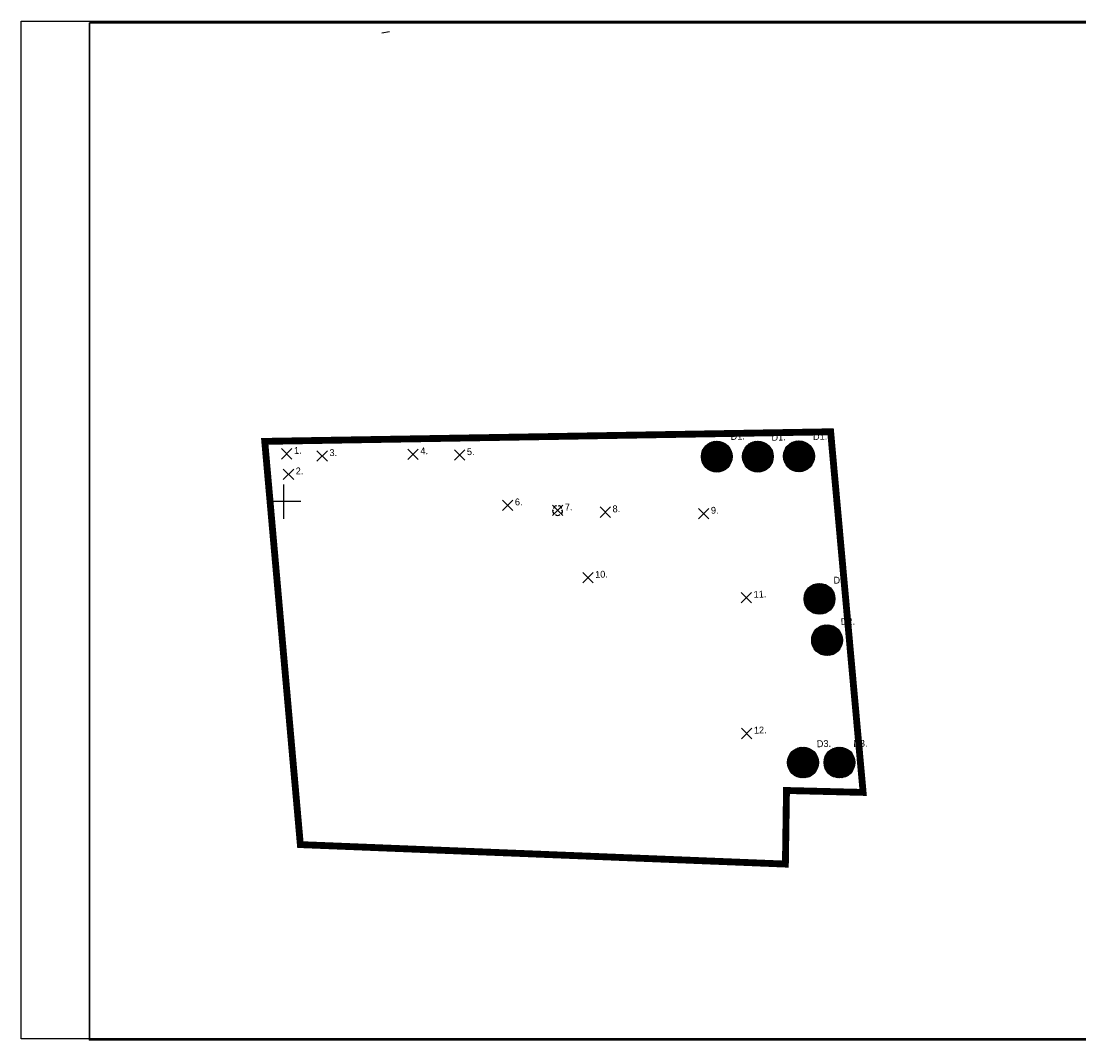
# Model space of a CAD drawing. Extents: x 40810 to 6568062, y -66833 to 5647073.
# Tile 1 of 35: x 6567712 to 6567866, y 5646768 to 5646917. Entities that reach past the tile are written whole.
import ezdxf

# ---------------------------------------------------------------- set-up
doc = ezdxf.new("R2010")
doc.units = 0
doc.header["$MEASUREMENT"] = 0
doc.linetypes.add('KTJZ01_05', pattern=[2, 1.5, -0.5])
doc.linetypes.add('PZAG_03_05', pattern=[9, 4.5, 4.5])
doc.layers.get('0').update_dxf_attribs({"linetype": 'CONTINUOUS'})
doc.layers.add('a3', color=3, linetype='CONTINUOUS', lineweight=30, plot=False)
doc.layers.add('A_wymiarowanie', color=176, linetype='CONTINUOUS', lineweight=9)
doc.layers.add('wymiarowanie', color=176, linetype='CONTINUOUS', lineweight=9)
for name, color, linetype in [('BDOT1', 7, 'CONTINUOUS'), ('P-hatch-taras-zielony', 65, 'CONTINUOUS'), ('PZAG', 7, 'CONTINUOUS'), ('REDAKCJA1', 7, 'CONTINUOUS'), ('Z-zielen', 62, 'CONTINUOUS'), ('Z-zielen-drzewa', 62, 'CONTINUOUS')]:
    doc.layers.add(name, color=color, linetype=linetype)
doc.layers.add('P-hatch-zielen', color=7, linetype='CONTINUOUS', true_color=0x849724)
doc.styles.get("Standard").update_dxf_attribs({"font": 'GOTHIC.TTF'})
picture_1 = doc.add_image_def('image2.jpg', size_in_pixel=(1755, 2482))

# ---------------------------------------------------------------- blocks, each defined once
blk = doc.blocks.new('K100')
at = {"layer": 'REDAKCJA1', "color": 7, "linetype": 'Continuous'}
for p, q in [((8.585629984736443e-09, -50.00186269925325), (8.585629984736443e-09, 50.00186273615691)), ((50.00186272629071, 1.845182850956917e-08), (-50.00186270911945, 1.845182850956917e-08))]:
    blk.add_line(p, q, dxfattribs=at)
blk = doc.blocks.new('OBOP02_1')
at = {"layer": 'BDOT1', "color": 7, "linetype": 'Continuous'}
blk.add_circle((4.536559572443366e-09, -2.65572452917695e-09), 0.01, dxfattribs=at)
for centre, radius, start, end in [((-0.7608452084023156, -0.2472135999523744), 0.6999999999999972, 138, 258.0000000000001), ((-0.4702281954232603, 0.6472135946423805), 0.6999999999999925, 66, 186), ((0.4702282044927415, 0.6472135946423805), 0.6999999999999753, 354.0000000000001, 114), ((0.7608452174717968, -0.2472135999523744), 0.6999999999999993, 282, 42.00000000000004), ((4.536559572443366e-09, -0.8000000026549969), 0.6999999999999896, 210, 330.0000000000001)]:
    blk.add_arc(centre, radius, start, end, dxfattribs=at)
blk = doc.blocks.new('A$C6C6A0645')
at = {"layer": 'P-hatch-taras-zielony', "lineweight": 5}
h = blk.add_hatch(dxfattribs=at)
h.set_pattern_fill('AR-SAND', color=129, scale=0.005211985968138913, angle=-78.11946695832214, style=0)
h.set_pattern_definition([(319.3805330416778, (-238.6443200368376, 102.3054320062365), (0.2479005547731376, 0.06067476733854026), [0, -0.2012243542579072, 0, -0.2250535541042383, 0, -0.2151247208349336]), (289.3805330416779, (-238.6443200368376, 102.3054320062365), (0.4138390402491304, -0.1523567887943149), [0, -0.1085552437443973, 0, -0.1813666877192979, 0, -0.06950183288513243]), (249.3805330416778, (-238.6778427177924, 102.4647768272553), (0.08560653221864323, -0.4032787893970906), [0, -0.0661922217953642, 0, -0.2382919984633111, 0, -0.3111034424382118]), (239.3805330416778, (-238.6778427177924, 102.4647768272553), (0.1956311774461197, -0.3655194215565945), [0, -0.0330961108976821, 0, -0.1562136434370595, 0, -0.1787189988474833])])
edge = h.paths.add_edge_path()
edge.add_spline(control_points=[(4.344609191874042, 2.29854024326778), (4.239852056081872, 2.299579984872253), (4.135094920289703, 2.300619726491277), (4.007555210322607, 2.265408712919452)], knot_values=[0, 0, 0, 0, 0.200901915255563, 0.200901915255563, 0.200901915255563, 0.200901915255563], degree=3, periodic=0)
edge.add_spline(control_points=[(4.007555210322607, 2.265408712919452), (3.990323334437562, 2.211900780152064), (3.902117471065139, 1.955435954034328), (3.857649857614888, 1.664367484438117), (3.389467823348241, 1.501675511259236), (3.544837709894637, 1.217970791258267), (3.397926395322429, 1.00621705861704), (3.254534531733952, 0.8968923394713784), (3.206195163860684, 0.866667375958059)], knot_values=[2.339544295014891, 2.339544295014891, 2.339544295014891, 2.339544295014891, 2.415302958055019, 2.701715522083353, 2.916319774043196, 2.98729484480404, 3.189753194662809, 3.286634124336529, 3.286634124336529, 3.286634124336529, 3.286634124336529], degree=3, periodic=0)
edge.add_spline(control_points=[(3.206195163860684, 0.866667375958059), (3.244670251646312, 0.8505992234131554), (3.332221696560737, 0.841808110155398), (3.359790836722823, 0.6868656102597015), (3.581782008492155, 0.8117058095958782), (3.606123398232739, 0.638193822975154), (3.62115894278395, 0.5310164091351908)], knot_values=[0, 0, 0, 0, 0.07398957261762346, 0.1244443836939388, 0.2101415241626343, 0.3486032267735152, 0.3486032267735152, 0.3486032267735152, 0.3486032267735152], degree=3, periodic=0)
edge.add_arc((2.172421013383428, 2.155803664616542), 2.17687280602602, 311.7217208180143, 3.759555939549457)
edge = h.paths.add_edge_path()
edge.add_spline(control_points=[(3.62115894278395, 0.5310164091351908), (3.606123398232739, 0.638193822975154), (3.581782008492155, 0.8117058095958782), (3.359790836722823, 0.6868656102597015), (3.332221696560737, 0.841808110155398), (3.244670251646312, 0.8505992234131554), (3.206195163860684, 0.866667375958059)], knot_values=[0, 0, 0, 0, 0.1384617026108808, 0.2241588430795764, 0.2746136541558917, 0.3486032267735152, 0.3486032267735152, 0.3486032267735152, 0.3486032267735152], degree=3, periodic=0)
edge.add_spline(control_points=[(3.206195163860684, 0.866667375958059), (3.102421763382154, 0.8017813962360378), (2.819681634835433, 0.6986057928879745), (2.521411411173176, 0.6628694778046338), (2.348075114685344, 0.5936557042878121)], knot_values=[3.286634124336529, 3.286634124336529, 3.286634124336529, 3.286634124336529, 3.494614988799, 3.808546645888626, 3.808546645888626, 3.808546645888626, 3.808546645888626], degree=3, periodic=0)
edge.add_spline(control_points=[(2.348075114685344, 0.593655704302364), (2.385904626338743, 0.5401912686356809), (2.488663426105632, 0.4539958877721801), (2.617950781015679, 0.4051685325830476), (2.642215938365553, 0.1977856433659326), (2.544941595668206, 0.083040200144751), (2.474543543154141, -1.797525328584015e-06)], knot_values=[0, 0, 0, 0, 0.1059121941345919, 0.1660643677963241, 0.2352088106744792, 0.4163213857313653, 0.4163213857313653, 0.4163213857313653, 0.4163213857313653], degree=3, periodic=0)
edge.add_arc((2.172421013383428, 2.155803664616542), 2.17687280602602, 277.9776847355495, 281.8805330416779)
edge.add_arc((2.172421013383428, 2.155803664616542), 2.17687280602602, 281.8805330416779, 311.7217208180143)
edge = h.paths.add_edge_path()
edge.add_spline(control_points=[(2.474543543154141, -1.797525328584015e-06), (2.544941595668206, 0.083040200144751), (2.642215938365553, 0.1977856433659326), (2.617950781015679, 0.4051685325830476), (2.488663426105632, 0.4539958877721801), (2.385904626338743, 0.5401912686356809), (2.348075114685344, 0.593655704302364)], knot_values=[0, 0, 0, 0, 0.1811125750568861, 0.2502570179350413, 0.3104091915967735, 0.4163213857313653, 0.4163213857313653, 0.4163213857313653, 0.4163213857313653], degree=3, periodic=0)
edge.add_spline(control_points=[(2.348075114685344, 0.5936557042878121), (2.32882449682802, 0.5859688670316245), (2.188643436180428, 0.5254727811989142), (1.975819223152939, 0.3725573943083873), (1.672758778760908, 0.5380361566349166), (1.417404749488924, 0.4748820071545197), (1.114230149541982, 0.5836629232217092), (1.0859333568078, 0.8247965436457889), (1.015688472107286, 0.9601815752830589), (0.9996707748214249, 0.9856008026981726)], knot_values=[3.808546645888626, 3.808546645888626, 3.808546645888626, 3.808546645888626, 3.843411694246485, 4.063422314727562, 4.209397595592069, 4.38226876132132, 4.507522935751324, 4.708265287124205, 4.758263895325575, 4.758263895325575, 4.758263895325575, 4.758263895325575], degree=3, periodic=0)
edge.add_spline(control_points=[(0.9996707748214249, 0.9856008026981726), (0.9742235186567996, 0.9753467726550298), (0.9176547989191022, 0.9430040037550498), (0.9120265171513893, 0.8002119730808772), (0.7032821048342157, 0.8205952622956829), (0.5892920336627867, 0.7708249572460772), (0.5188120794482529, 0.7400520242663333)], knot_values=[0, 0, 0, 0, 0.04391697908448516, 0.1088246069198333, 0.1938589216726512, 0.331601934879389, 0.331601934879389, 0.331601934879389, 0.331601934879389], degree=3, periodic=0)
edge.add_arc((2.172421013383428, 2.155803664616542), 2.17687280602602, 220.5687720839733, 277.9776847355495)
edge = h.paths.add_edge_path()
edge.add_spline(control_points=[(0.5188120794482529, 0.7400520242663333), (0.5892920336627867, 0.7708249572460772), (0.7032821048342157, 0.8205952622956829), (0.9120265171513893, 0.8002119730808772), (0.9176547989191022, 0.9430040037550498), (0.9742235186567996, 0.9753467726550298), (0.9996707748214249, 0.9856008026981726)], knot_values=[0, 0, 0, 0, 0.1377430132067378, 0.2227773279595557, 0.2876849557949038, 0.331601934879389, 0.331601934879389, 0.331601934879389, 0.331601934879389], degree=3, periodic=0)
edge.add_spline(control_points=[(0.9996707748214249, 0.9856008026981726), (0.9522939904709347, 1.060785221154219), (0.8401889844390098, 1.166715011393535), (0.4258883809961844, 1.22098185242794), (0.5541829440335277, 1.795720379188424), (0.7973674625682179, 2.150314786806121), (0.6487057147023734, 2.298346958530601), (0.6047653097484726, 2.378675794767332), (0.5927916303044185, 2.405354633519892)], knot_values=[4.758263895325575, 4.758263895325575, 4.758263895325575, 4.758263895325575, 4.90614865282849, 5.013450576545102, 5.410854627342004, 5.57422102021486, 5.679343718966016, 5.729666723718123, 5.729666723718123, 5.729666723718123, 5.729666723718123], degree=3, periodic=0)
edge.add_spline(control_points=[(0.5927916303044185, 2.405354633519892), (0.5279954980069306, 2.419452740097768), (0.4049234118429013, 2.804828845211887), (0.1760691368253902, 2.721808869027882), (0.05948458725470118, 2.679516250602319)], knot_values=[0, 0, 0, 0, 0.1786739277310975, 0.3642147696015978, 0.3642147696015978, 0.3642147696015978, 0.3642147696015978], degree=3, periodic=0)
edge.add_arc((2.172421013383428, 2.155803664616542), 2.17687280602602, 166.0792107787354, 220.5687720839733)
edge = h.paths.add_edge_path()
edge.add_spline(control_points=[(0.05948458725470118, 2.679516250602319), (0.1760691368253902, 2.721808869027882), (0.4049234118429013, 2.804828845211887), (0.5279954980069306, 2.419452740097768), (0.5927916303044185, 2.405354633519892)], knot_values=[0, 0, 0, 0, 0.1855408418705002, 0.3642147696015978, 0.3642147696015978, 0.3642147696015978, 0.3642147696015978], degree=3, periodic=0)
edge.add_spline(control_points=[(0.5927916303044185, 2.405354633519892), (0.5475404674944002, 2.506179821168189), (0.520392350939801, 2.735122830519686), (0.441939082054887, 3.030537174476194), (0.5960681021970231, 3.267545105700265), (0.7955748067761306, 3.256964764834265), (0.9753814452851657, 3.238068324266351), (1.050632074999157, 3.259132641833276)], knot_values=[5.729666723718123, 5.729666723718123, 5.729666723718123, 5.729666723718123, 5.919848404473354, 6.123889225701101, 6.239569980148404, 6.332677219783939, 6.468282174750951, 6.468282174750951, 6.468282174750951, 6.468282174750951], degree=3, periodic=0)
edge.add_spline(control_points=[(1.050632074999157, 3.259132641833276), (1.025965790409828, 3.280392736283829), (0.9168468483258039, 3.340718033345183), (0.8898117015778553, 3.651706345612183), (0.6468690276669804, 3.594827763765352), (0.511674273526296, 3.563175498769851)], knot_values=[0, 0, 0, 0, 0.05586705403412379, 0.2107448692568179, 0.4050750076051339, 0.4050750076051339, 0.4050750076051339, 0.4050750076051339], degree=3, periodic=0)
edge.add_arc((2.172421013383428, 2.155803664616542), 2.17687280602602, 139.7209533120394, 166.0792107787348)
edge = h.paths.add_edge_path()
edge.add_spline(control_points=[(1.050632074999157, 3.259132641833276), (1.093099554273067, 3.271020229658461), (1.15452384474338, 3.312936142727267), (1.148685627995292, 3.428868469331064), (1.279244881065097, 3.534028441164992), (1.217834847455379, 3.708823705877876), (1.294213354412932, 3.789966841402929), (1.390235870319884, 3.89197941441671), (1.507700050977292, 3.967194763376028), (1.640013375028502, 4.023090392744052)], knot_values=[6.468282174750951, 6.468282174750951, 6.468282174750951, 6.468282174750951, 6.544810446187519, 6.613006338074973, 6.632622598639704, 6.825048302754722, 6.825048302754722, 6.825048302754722, 7.066964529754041, 7.066964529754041, 7.066964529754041, 7.066964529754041], degree=3, periodic=0)
edge.add_spline(control_points=[(1.640013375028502, 4.023090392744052), (1.614912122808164, 4.100765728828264), (1.610454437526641, 4.179229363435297), (1.605996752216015, 4.25769299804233)], knot_values=[0, 0, 0, 0, 0.1391398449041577, 0.1391398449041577, 0.1391398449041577, 0.1391398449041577], degree=3, periodic=0)
edge.add_arc((2.172421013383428, 2.155803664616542), 2.17687280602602, 105.0819831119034, 139.7209533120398)
edge.add_spline(control_points=[(0.511674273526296, 3.563175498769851), (0.6468690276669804, 3.594827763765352), (0.8898117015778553, 3.651706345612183), (0.9168468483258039, 3.340718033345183), (1.025965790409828, 3.280392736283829), (1.050632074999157, 3.259132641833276)], knot_values=[0, 0, 0, 0, 0.1943301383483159, 0.3492079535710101, 0.4050750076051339, 0.4050750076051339, 0.4050750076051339, 0.4050750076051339], degree=3, periodic=0)
edge = h.paths.add_edge_path()
edge.add_spline(control_points=[(2.5028215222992, 3.793813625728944), (2.503699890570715, 3.796582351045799), (2.520050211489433, 3.845408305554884), (2.577435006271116, 3.926177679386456), (2.791773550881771, 3.968090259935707), (2.737982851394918, 4.143432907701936), (2.699823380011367, 4.267822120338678)], knot_values=[0, 0, 0, 0, 0.004969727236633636, 0.08801389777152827, 0.1589231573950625, 0.3320291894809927, 0.3320291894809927, 0.3320291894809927, 0.3320291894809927], degree=3, periodic=0)
edge.add_arc((2.172421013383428, 2.155803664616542), 2.17687280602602, 75.97913453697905, 101.8805330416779)
edge.add_arc((2.172421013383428, 2.155803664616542), 2.17687280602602, 101.8805330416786, 105.081983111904)
edge.add_spline(control_points=[(1.605996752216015, 4.25769299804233), (1.610454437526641, 4.179229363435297), (1.614912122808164, 4.100765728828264), (1.640013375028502, 4.023090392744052)], knot_values=[0, 0, 0, 0, 0.1391398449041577, 0.1391398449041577, 0.1391398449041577, 0.1391398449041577], degree=3, periodic=0)
edge.add_spline(control_points=[(1.640013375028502, 4.023090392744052), (1.692114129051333, 4.045100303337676), (1.885445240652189, 4.11267102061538), (2.182437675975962, 4.161193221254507), (2.385491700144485, 3.973029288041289), (2.465107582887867, 3.845577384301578), (2.5028215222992, 3.793813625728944)], knot_values=[0.2419162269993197, 0.2419162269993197, 0.2419162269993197, 0.2419162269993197, 0.3371750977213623, 0.5804352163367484, 0.7045318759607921, 0.8060522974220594, 0.8060522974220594, 0.8060522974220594, 0.8060522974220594], degree=3, periodic=0)
edge = h.paths.add_edge_path()
edge.add_spline(control_points=[(2.5028215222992, 3.793813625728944), (2.559871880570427, 3.715509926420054), (2.704306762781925, 3.561311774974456), (3.152077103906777, 3.833307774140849), (3.174217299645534, 3.231579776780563), (3.728070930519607, 3.461884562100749), (3.615544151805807, 3.030110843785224), (3.646848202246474, 2.858711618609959)], knot_values=[0.8060522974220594, 0.8060522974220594, 0.8060522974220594, 0.8060522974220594, 0.9596235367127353, 1.167461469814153, 1.394900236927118, 1.562469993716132, 1.836610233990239, 1.836610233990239, 1.836610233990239, 1.836610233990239], degree=3, periodic=0)
edge.add_spline(control_points=[(3.646848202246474, 2.858711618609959), (3.716127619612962, 2.863654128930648), (3.806845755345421, 2.883676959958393), (3.873964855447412, 3.0771613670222), (4.015593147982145, 3.099605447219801), (4.125575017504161, 3.117034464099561)], knot_values=[0, 0, 0, 0, 0.1067282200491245, 0.1557493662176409, 0.3261141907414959, 0.3261141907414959, 0.3261141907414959, 0.3261141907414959], degree=3, periodic=0)
edge.add_arc((2.172421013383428, 2.155803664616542), 2.17687280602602, 26.20377578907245, 75.97913453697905)
edge.add_spline(control_points=[(2.699823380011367, 4.267822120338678), (2.737982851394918, 4.143432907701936), (2.791773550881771, 3.968090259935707), (2.577435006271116, 3.926177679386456), (2.520050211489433, 3.845408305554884), (2.503699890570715, 3.796582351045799), (2.5028215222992, 3.793813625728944)], knot_values=[0, 0, 0, 0, 0.1731060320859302, 0.2440152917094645, 0.3270594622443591, 0.3320291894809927, 0.3320291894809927, 0.3320291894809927, 0.3320291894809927], degree=3, periodic=0)
edge = h.paths.add_edge_path()
edge.add_spline(control_points=[(3.646848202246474, 2.858711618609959), (3.65595329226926, 2.808858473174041), (3.712418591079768, 2.67559544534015), (4.137935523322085, 2.736935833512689), (4.063967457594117, 2.440578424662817), (4.007555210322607, 2.265408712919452)], knot_values=[1.836610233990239, 1.836610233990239, 1.836610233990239, 1.836610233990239, 1.916346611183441, 2.091532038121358, 2.339544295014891, 2.339544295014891, 2.339544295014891, 2.339544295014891], degree=3, periodic=0)
edge.add_spline(control_points=[(4.007555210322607, 2.265408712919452), (4.135094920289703, 2.300619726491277), (4.239852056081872, 2.299579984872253), (4.344609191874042, 2.29854024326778)], knot_values=[0, 0, 0, 0, 0.200901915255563, 0.200901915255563, 0.200901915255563, 0.200901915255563], degree=3, periodic=0)
edge.add_arc((2.172421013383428, 2.155803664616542), 2.17687280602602, 3.759555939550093, 26.20377578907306)
edge.add_spline(control_points=[(4.125575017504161, 3.117034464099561), (4.015593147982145, 3.099605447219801), (3.873964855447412, 3.0771613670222), (3.806845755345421, 2.883676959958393), (3.716127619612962, 2.863654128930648), (3.646848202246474, 2.858711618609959)], knot_values=[0, 0, 0, 0, 0.170364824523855, 0.2193859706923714, 0.3261141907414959, 0.3261141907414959, 0.3261141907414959, 0.3261141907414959], degree=3, periodic=0)
at = {"layer": 'P-hatch-taras-zielony', "color": 129, "lineweight": 5}
for points in [[(0.511674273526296, 3.563175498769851), (0.8492417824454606, 3.557493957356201), (0.9747922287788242, 3.319507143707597), (1.066100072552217, 3.24428718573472), (1.097487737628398, 3.184791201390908), (1.099866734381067, 3.128634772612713), (1.191650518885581, 3.006300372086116)], [(2.698190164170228, 3.47705043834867), (2.172421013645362, 2.155803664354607), (0.9234619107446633, 1.590109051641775)], [(1.318621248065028, 3.16521219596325), (2.170963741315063, 2.166610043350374), (3.107444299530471, 1.625022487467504)], [(1.605996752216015, 4.25769299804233), (1.702382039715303, 3.897504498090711), (1.763254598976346, 3.787553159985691), (1.592532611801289, 3.657209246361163), (1.727594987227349, 3.374008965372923), (1.840778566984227, 3.284506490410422)], [(1.745541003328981, 3.184966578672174), (2.172421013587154, 2.15580366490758), (2.015824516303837, 0.8378618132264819)], [(2.511589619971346, 1.191924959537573), (2.172421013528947, 2.155803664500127), (2.314429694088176, 3.365266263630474)], [(2.699823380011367, 4.267822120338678), (2.70675252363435, 3.96715988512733), (2.594998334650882, 3.915319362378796), (2.505595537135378, 3.802083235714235), (2.462323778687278, 3.60412293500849), (2.428560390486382, 3.540362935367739)], [(3.559174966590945, 3.833805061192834), (3.521383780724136, 3.638069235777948), (3.429603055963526, 3.580988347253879), (3.339723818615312, 3.514865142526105)], [(0.05948458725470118, 2.679516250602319), (0.3817860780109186, 2.684837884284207), (0.6271773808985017, 2.415404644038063), (0.6576118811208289, 2.450135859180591)], [(0.063364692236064, 1.616677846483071), (0.3347249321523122, 1.607893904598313), (0.3865587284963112, 1.675455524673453), (0.5458697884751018, 1.680642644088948)], [(0.9163193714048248, 2.117406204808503), (2.172421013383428, 2.155803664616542), (3.474118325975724, 2.245624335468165)], [(1.133199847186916, 2.643635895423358), (2.172421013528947, 2.155803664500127), (2.862310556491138, 0.9404010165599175)], [(3.479091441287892, 1.731158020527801), (2.172421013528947, 2.155803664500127), (1.294858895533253, 2.291470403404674)], [(3.279342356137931, 2.680634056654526), (2.172421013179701, 2.155803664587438), (1.449906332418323, 1.285375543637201)], [(3.193485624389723, 3.050884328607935), (2.172421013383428, 2.155803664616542), (1.82179135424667, 1.221969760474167)], [(4.125575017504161, 3.117034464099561), (3.853807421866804, 2.999789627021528), (3.812911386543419, 2.925085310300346), (3.572756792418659, 2.855677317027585)], [(4.344609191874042, 2.29854024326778), (3.937517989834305, 2.243086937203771), (3.82909161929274, 2.220276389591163), (3.831468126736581, 2.343532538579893)], [(0.5188120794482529, 0.7400520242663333), (0.7484710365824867, 0.8073096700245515), (0.8930390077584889, 0.837723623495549), (0.9372642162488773, 0.9414553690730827), (1.131764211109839, 1.048474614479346), (1.157441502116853, 1.195518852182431), (1.283935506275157, 1.401544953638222)], [(1.601705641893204, 0.05507541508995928), (1.573093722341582, 0.2064773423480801), (1.603052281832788, 0.2883230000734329), (1.655362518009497, 0.3087716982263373), (1.66677422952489, 0.4339286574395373)], [(2.474543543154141, -1.797525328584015e-06), (2.624544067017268, 0.2765949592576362), (2.599813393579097, 0.3941483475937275), (2.512310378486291, 0.451282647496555), (2.319706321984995, 0.6940489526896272), (2.516108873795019, 0.7920246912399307)], [(3.62115894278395, 0.5310164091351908), (3.516201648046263, 0.7474648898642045), (3.367828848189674, 0.7351365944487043), (3.323601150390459, 0.8108174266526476), (3.187115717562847, 0.8765330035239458), (3.141458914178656, 1.09355547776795)], [(4.20520868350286, 1.376990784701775), (3.933252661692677, 1.411217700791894), (3.901388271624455, 1.51782796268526), (3.684536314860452, 1.472207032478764), (3.647441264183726, 1.558832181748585)]]:
    blk.add_spline(points, degree=3, dxfattribs=at)
blk = doc.blocks.new('A$C08a30843')
at = {"layer": 'P-hatch-zielen', "true_color": 0x598c2b, "transparency": 33554559}
h = blk.add_hatch(dxfattribs=at)
h.set_pattern_fill('ANSI31', color=77, scale=4.999999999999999, angle=8.453181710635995)
h.set_pattern_definition([(53.453181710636, (111784.2425639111, 9785.73925920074), (-12.75350736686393, 9.45323621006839), [])])
edge = h.paths.add_edge_path()
edge.add_arc((0.431200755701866, 0.06408321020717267), 225.0000000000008, 0, 360)
at = {"color": 7, "lineweight": 15}
for p, q in [((-47.51912287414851, -7.062088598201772), (45.88633637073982, 6.819430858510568)), ((-7.757152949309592, 46.58140054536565), (6.124366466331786, -46.82405842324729))]:
    blk.add_line(p, q, dxfattribs=at)
at = {"color": 77, "true_color": 0x598c2b}
blk.add_circle((0.431200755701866, 0.06408321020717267), 225.0000000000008, dxfattribs=at)
at = {"layer": 'Z-zielen', "extrusion": (-0.04949115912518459, -0.004600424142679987, 0.9987639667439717), "xscale": 98.55591359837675, "yscale": 98.55591359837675, "zscale": 98.55591359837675, "rotation": 158.5946450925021}
blk.add_blockref('A$C6C6A0645', (276.8791819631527, 119.6710239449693), dxfattribs=at)

msp = doc.modelspace()

# ---------------------------------------------------------------- linework, layer by layer
at = {"layer": 'a3'}
msp.add_lwpolyline([(6567721.592821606, 5646916.748737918), (6567721.592821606, 5646768.248737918), (6567991.51958953, 5646768.248737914), (6567991.51958953, 5646916.748737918), (6567721.592821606, 5646916.748737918)], dxfattribs=at)
at = {"layer": 'PZAG', "color": 191, "linetype": 'PZAG_03_05'}
msp.add_line((6567764.31, 5646915.28), (6567765.42, 5646915.46), dxfattribs=at)
at = {"layer": 'wymiarowanie', "color": 1, "linetype": 'Continuous', "lineweight": 30}
for p, q in [((6567749.664351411, 5646854.564154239), (6567751.185648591, 5646853.042857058)), ((6567749.664351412, 5646853.04285706), (6567751.185648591, 5646854.564154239)), ((6567754.838744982, 5646854.251540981), (6567756.360042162, 5646852.7302438)), ((6567754.838744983, 5646852.730243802), (6567756.360042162, 5646854.251540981)), ((6567768.109350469, 5646854.50925132), (6567769.630647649, 5646852.987954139)), ((6567768.10935047, 5646852.987954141), (6567769.630647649, 5646854.50925132)), ((6567774.914351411, 5646854.394154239), (6567776.435648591, 5646852.872857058)), ((6567774.914351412, 5646852.87285706), (6567776.435648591, 5646854.394154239)), ((6567749.919351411, 5646851.57915424), (6567751.440648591, 5646850.057857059)), ((6567749.919351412, 5646850.057857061), (6567751.440648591, 5646851.57915424)), ((6567781.924351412, 5646847.05415424), (6567783.445648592, 5646845.532857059)), ((6567781.924351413, 5646845.53285706), (6567783.445648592, 5646847.05415424)), ((6567789.214863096, 5646846.304127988), (6567790.736160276, 5646844.782830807)), ((6567789.214863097, 5646844.782830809), (6567790.736160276, 5646846.304127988)), ((6567796.184351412, 5646846.04415424), (6567797.705648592, 5646844.522857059)), ((6567796.184351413, 5646844.522857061), (6567797.705648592, 5646846.04415424)), ((6567810.554351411, 5646845.83415424), (6567812.075648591, 5646844.312857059)), ((6567810.554351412, 5646844.312857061), (6567812.075648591, 5646845.83415424)), ((6567793.644351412, 5646836.47415424), (6567795.165648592, 5646834.952857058)), ((6567793.644351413, 5646834.95285706), (6567795.165648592, 5646836.47415424)), ((6567816.794894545, 5646833.561887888), (6567818.316191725, 5646832.040590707)), ((6567816.794894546, 5646832.040590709), (6567818.316191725, 5646833.561887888)), ((6567816.829342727, 5646813.729154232), (6567818.350639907, 5646812.207857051)), ((6567816.829342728, 5646812.207857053), (6567818.350639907, 5646813.729154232))]:
    msp.add_line(p, q, dxfattribs=at)
at = {"layer": 'wymiarowanie', "color": 30, "linetype": 'KTJZ01_05', "const_width": 1}
msp.add_lwpolyline([(6567786.84, 5646856.293505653), (6567747.210000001, 5646855.623505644), (6567747.783237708, 5646849.133791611), (6567752.41, 5646796.753505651), (6567823.249822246, 5646793.909011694), (6567823.41, 5646804.653505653), (6567834.6, 5646804.373505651), (6567830.44, 5646850.533505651), (6567829.857942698, 5646857.026171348), (6567786.84, 5646856.293505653)], dxfattribs=at)

# ---------------------------------------------------------------- block references
at = {"layer": 'BDOT1', "color": 7, "linetype": 'Continuous', "xscale": 0.5, "yscale": 0.5, "zscale": 0.5}
msp.add_blockref('OBOP02_1', (6567789.98, 5646845.53350565), dxfattribs=at)
at = {"layer": 'REDAKCJA1', "color": 7, "linetype": 'Continuous', "xscale": 0.04999813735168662, "yscale": 0.04999813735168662, "zscale": 0.04999813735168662}
msp.add_blockref('K100', (6567750, 5646846.83350565), dxfattribs=at)
at = {"layer": 'Z-zielen-drzewa', "zscale": 0.01, "rotation": 1.893763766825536}
for p, xscale, yscale in [((6567813.225139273, 5646853.396260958, 0.0001867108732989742), 0.01000000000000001, 0.01000000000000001), ((6567819.225139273, 5646853.396260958, 0.0001867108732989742), 0.01000000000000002, 0.01000000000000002), ((6567825.223471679, 5646853.440656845, -0.0004387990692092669), 0.01000000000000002, 0.01000000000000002), ((6567828.22751823, 5646832.632960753, -0.06448066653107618), 0.01000000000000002, 0.01000000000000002), ((6567829.33200728, 5646826.598728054, -0.06448066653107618), 0.01000000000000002, 0.01000000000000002), ((6567825.822909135, 5646808.731468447, -0.0007123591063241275), 0.01000000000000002, 0.01000000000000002), ((6567831.14131649, 5646808.731468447, -0.0007123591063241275), 0.01000000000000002, 0.01000000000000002)]:
    msp.add_blockref('A$C08a30843', p, dxfattribs=dict(at, xscale=xscale, yscale=yscale))

# ---------------------------------------------------------------- texts
at = {"layer": 'A_wymiarowanie', "color": 1, "linetype": 'ByBlock', "char_height": 0.9999999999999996, "width": 20.30580879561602, "attachment_point": 1, "rotation": 1.8054425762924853}
for s, insert in [('{\\fCentury Gothic|b0|i0|c238|p0;D1.}', (6567815.22329927, 5646856.834978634)), ('{\\fCentury Gothic|b0|i0|c238|p0;D1.}', (6567827.255151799, 5646856.815568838, 0.0006312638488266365)), ('{\\fCentury Gothic|b0|i0|c238|p0;D1.}', (6567821.202484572, 5646856.704121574, -0.001844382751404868)), ('{\\fCentury Gothic|b0|i0|c238|p0;1.}', (6567751.46825482, 5646854.781123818)), ('{\\fCentury Gothic|b0|i0|c238|p0;3.}', (6567756.642648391, 5646854.46851056)), ('{\\fCentury Gothic|b0|i0|c238|p0;4.}', (6567769.913253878, 5646854.726220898)), ('{\\fCentury Gothic|b0|i0|c238|p0;5.}', (6567776.71825482, 5646854.611123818)), ('{\\fCentury Gothic|b0|i0|c238|p0;2.}', (6567751.72325482, 5646851.796123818)), ('{\\fCentury Gothic|b0|i0|c238|p0;6.}', (6567783.728254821, 5646847.271123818)), ('{\\fCentury Gothic|b0|i0|c238|p0;7.}', (6567791.018766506, 5646846.521097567)), ('{\\fCentury Gothic|b0|i0|c238|p0;8.}', (6567797.988254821, 5646846.261123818)), ('{\\fCentury Gothic|b0|i0|c238|p0;9.}', (6567812.35825482, 5646846.051123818)), ('{\\fCentury Gothic|b0|i0|c238|p0;10.}', (6567795.448254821, 5646836.691123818)), ('{\\fCentury Gothic|b0|i0|c238|p0;D2.}', (6567830.262674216, 5646835.846009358, -0.06424919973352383)), ('{\\fCentury Gothic|b0|i0|c238|p0;11.}', (6567818.598797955, 5646833.778857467)), ('{\\fCentury Gothic|b0|i0|c238|p0;D2.}', (6567831.318063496, 5646829.794531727, -0.06678103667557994)), ('{\\fCentury Gothic|b0|i0|c238|p0;12.}', (6567818.633246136, 5646813.94612381)), ('{\\fCentury Gothic|b0|i0|c238|p0;D3.}', (6567827.820967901, 5646811.964261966, -0.002189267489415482)), ('{\\fCentury Gothic|b0|i0|c238|p0;D3.}', (6567833.140607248, 5646811.993374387, -0.001946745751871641))]:
    msp.add_mtext(s, dxfattribs=dict(at, insert=insert))

# ---------------------------------------------------------------- pictures from other files: only their frames are drawn
at = {"linetype": 'Continuous'}
image = msp.add_image(picture_1, insert=(6567711.633901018, 5646916.975719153), size_in_units=(148.56981798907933, 210.11412435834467), rotation=-90.00000000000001, dxfattribs=at)
image.dxf.flags = 7

doc.saveas('drawing.dxf')
